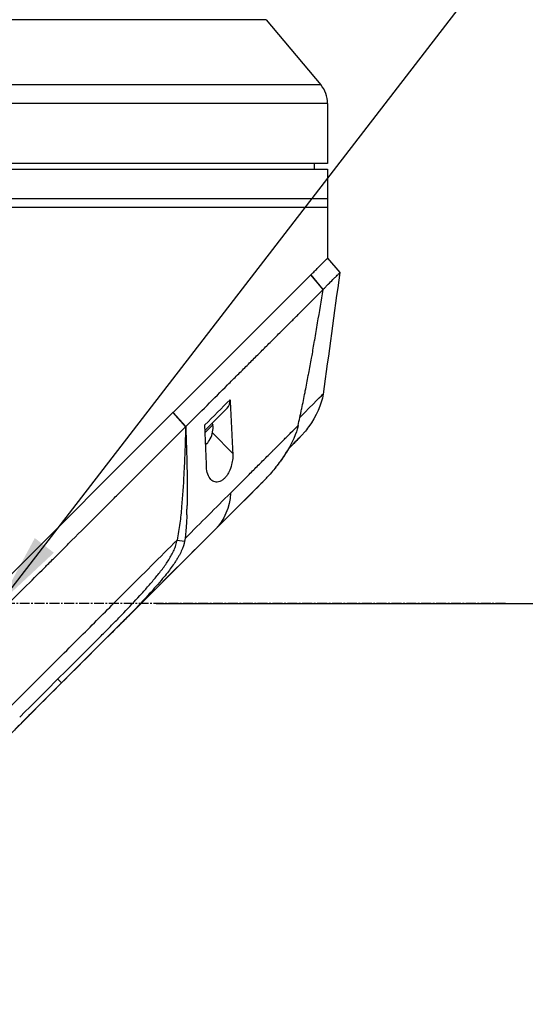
# Model space of a CAD drawing. Header units: millimetres. Extents: x 0 to 4378, y 0 to 2376.
# Tile 136 of 229: x 1689 to 1776, y 1201 to 1369. Entities that reach past the tile are written whole.
import ezdxf

# ---------------------------------------------------------------- set-up
doc = ezdxf.new("R2010")
doc.units = ezdxf.units.MM
doc.header["$LTSCALE"] = 0.2
doc.linetypes.add('CENTER2', pattern=[1.125, 0.75, -0.125, 0.125, -0.125])
doc.layers.add('02_Center Line', color=1, linetype='CENTER2')
doc.styles.add('Rainbow-5.0 Style', font='malgunsl.ttf')
doc.dimstyles.new('Rainbow-5.0 Style', dxfattribs={"dimtxt": 4, "dimasz": 2.5, "dimexe": 1, "dimexo": 1, "dimgap": 1, "dimtad": 1, "dimdsep": 46, "dimtxsty": 'Rainbow-5.0 Style', "dimcen": 0, "dimclrd": 251, "dimclre": 251, "dimclrt": 7, "dimazin": 3, "dimtp": 0.1, "dimtm": 0.1, "dimtfac": 0.61, "dimtmove": 0, "dimatfit": 3, "dimfxl": 1, "dimlwd": -1, "dimlwe": -1, "dimarcsym": 1})

# ---------------------------------------------------------------- blocks, each defined once
blk = doc.blocks.new('A$Cba8e81c6')
for p, q in [((9.41, 709.46), (-87.61, 709.46)), ((9.41, 709.46), (18.73, 698.35)), ((18.73, 698.35), (-96.93, 698.35)), ((19.9, 695.14), (-98.1, 695.14)), ((19.9, 695.14), (19.9, 684.9)), ((19.9, 684.9), (-98.1, 684.9)), ((-98.1, 683.9), (19.9, 683.9)), ((17.6, 684.9), (17.61, 683.9)), ((19.9, 683.9), (19.9, 668.7)), ((-98.1, 678.9), (19.9, 678.9)), ((-98.1, 677.4), (19.9, 677.4)), ((19.91, 668.71), (21.98, 666.22)), ((-6.48, 642.32), (17.03, 665.83)), ((17.04, 665.84), (17.03, 665.83)), ((19.12, 663.33), (17.03, 665.83)), ((17.04, 665.84), (19.11, 663.35)), ((19.11, 663.33), (19.11, 663.33)), ((15.9, 660.09), (15.9, 660.09)), ((12.36, 656.56), (12.36, 656.56)), ((10.26, 654.47), (10.26, 654.47)), ((19.14, 645.46), (19.14, 645.46)), ((-1.02, 639.29), (2.74, 643.06)), ((-0.65, 643.57), (-0.65, 643.57)), ((-0.34, 643.89), (-0.34, 643.89)), ((-37.14, 611.66), (-6.5, 642.3)), ((-6.48, 642.32), (-6.5, 642.3)), ((-4.35, 639.89), (-6.5, 642.3)), ((-6.48, 642.32), (-4.33, 639.9)), ((-4.35, 639.89), (-4.33, 639.9)), ((-1.06, 640.19), (-1.06, 640.19)), ((-1.01, 638.89), (0.32, 640.21)), ((0.11, 640.42), (0.32, 640.21)), ((-0.14, 637.85), (-0.13, 637.84)), ((0.22, 638.83), (3.71, 635.34)), ((15.06, 637.98), (15.06, 637.98)), ((-0.91, 637.08), (-0.75, 636.92)), ((-8.81, 635.43), (-8.81, 635.43)), ((8.64, 630.26), (5.63, 627.25)), ((6.12, 627.74), (6.12, 627.74)), ((-1.56, 620.07), (-25.52, 596.11)), ((-5.8, 620.52), (-4.51, 620.32)), ((-9.29, 614.33), (-9.29, 614.33)), ((-10.82, 612.52), (-10.82, 612.52)), ((-12.33, 609.3), (-11.86, 609.77)), ((-15.93, 607.03), (-15.93, 607.03)), ((-25.52, 596.11), (-59.72, 561.9)), ((-26.18, 596.74), (-25.52, 596.11)), ((-25.52, 596.11), (-25.52, 596.11)), ((-32.68, 590.24), (-32.62, 590.3))]:
    blk.add_line(p, q)
for centre, radius, start, end in [((14.9, 695.14), 5, 0, 40), ((-4.18, 639.84), 4.52, 333.7131, 4.7607), ((-4.18, 639.84), 4.5, 319.6154, 333.7759), ((-4.18, 639.84), 4.28, 319.4523, 319.8579)]:
    blk.add_arc(centre, radius, start, end)
for centre, major_axis, ratio, start_param, end_param in [((0.61, 645.18), (2.13, -2.12), 0.723632, 6.280692, 6.957578), ((-80.82, 540.8), (97.82, 97.82), 0.000026, 0.415264, 0.47744), ((-36.42, 588.81), (62.35, 62.35), 0.000017, 5.251204, 5.402959), ((-35.33, 586.29), (62.93, 62.93), 0.000051, 1.192389, 1.260494)]:
    blk.add_ellipse(centre, major_axis=major_axis, ratio=ratio, start_param=start_param, end_param=end_param)
for points, knots in [([(17.04, 665.84), (17.15, 665.95), (17.27, 666.07), (17.37, 666.17), (17.48, 666.28), (17.58, 666.38), (17.68, 666.48), (17.78, 666.58), (17.88, 666.68), (17.98, 666.78), (18.08, 666.88), (18.17, 666.97), (18.26, 667.06), (18.61, 667.41), (18.91, 667.71), (19.15, 667.95), (19.4, 668.2), (19.59, 668.39), (19.71, 668.51), (19.84, 668.64), (19.91, 668.71), (19.91, 668.71)], [-1, -1, -1, -1, -0.9375, -0.9375, -0.9375, -0.875, -0.875, -0.875, -0.8125, -0.8125, -0.8125, -0.75, -0.75, -0.75, -0.5, -0.5, -0.5, -0.25, -0.25, -0.25, 0, 0, 0, 0]), ([(19.11, 663.35), (19.19, 663.43), (19.27, 663.51), (19.43, 663.67), (19.53, 663.76), (19.72, 663.95), (19.86, 664.09), (20.02, 664.26), (20.04, 664.28), (20.23, 664.47), (20.53, 664.76), (20.97, 665.2), (21.1, 665.34), (21.47, 665.7), (21.66, 665.89), (21.85, 666.08), (21.9, 666.12), (21.97, 666.19), (21.99, 666.21), (21.98, 666.22)], [-1.925983, -1.925983, -1.925983, -1.925983, -1.875869, -1.875869, -1.820686, -1.820686, -1.653095, -1.653095, -1.624088, -1.624088, -1.164895, -1.164895, -0.929585, -0.929585, -0.463526, -0.463526, -0.231599, -0.231599, 0, 0, 0, 0]), ([(-4.33, 639.9), (-1.86, 642.36), (0.53, 644.75), (2.82, 647.04), (3.39, 647.61), (3.95, 648.18), (4.51, 648.73), (5.07, 649.29), (5.62, 649.84), (6.17, 650.38), (6.44, 650.65), (6.71, 650.92), (6.97, 651.19), (7.24, 651.45), (7.51, 651.71), (7.77, 651.98), (8.04, 652.24), (8.3, 652.5), (8.55, 652.76), (8.81, 653.02), (9.06, 653.28), (9.32, 653.53), (9.82, 654.04), (10.33, 654.53), (10.82, 655.02), (11.3, 655.5), (11.78, 655.98), (12.25, 656.44), (12.71, 656.91), (13.17, 657.36), (13.61, 657.8), (14.05, 658.24), (14.48, 658.67), (14.89, 659.08), (15.72, 659.91), (16.49, 660.69), (17.2, 661.39), (17.91, 662.1), (18.55, 662.76), (19.12, 663.33)], [0, 0, 0, 0, 0.25, 0.25, 0.25, 0.3125, 0.3125, 0.3125, 0.375, 0.375, 0.375, 0.40625, 0.40625, 0.40625, 0.4375, 0.4375, 0.4375, 0.46875, 0.46875, 0.46875, 0.5, 0.5, 0.5, 0.5625, 0.5625, 0.5625, 0.625, 0.625, 0.625, 0.6875, 0.6875, 0.6875, 0.75, 0.75, 0.75, 0.875, 0.875, 0.875, 1, 1, 1, 1]), ([(14.86, 640.09), (15.07, 641.01), (15.27, 641.94), (15.46, 642.88), (15.47, 642.93), (15.48, 642.98), (15.49, 643.03), (15.68, 643.93), (15.87, 644.83), (16.05, 645.73), (16.07, 645.82), (16.08, 645.92), (16.1, 646.01), (16.28, 646.89), (16.45, 647.76), (16.61, 648.64), (16.64, 648.76), (16.66, 648.89), (16.68, 649.02), (16.85, 649.88), (17, 650.74), (17.16, 651.6), (17.19, 651.74), (17.21, 651.89), (17.24, 652.04), (17.39, 652.89), (17.54, 653.74), (17.69, 654.6), (17.69, 654.63), (17.7, 654.67), (17.71, 654.7), (17.87, 655.68), (18.04, 656.65), (18.2, 657.62), (18.52, 659.53), (18.82, 661.44), (19.12, 663.33)], [0, 0, 0, 0, 0.1206948, 0.1206948, 0.1206948, 0.1274688, 0.1274688, 0.1274688, 0.2438816, 0.2438816, 0.2438816, 0.256112, 0.256112, 0.256112, 0.3692231, 0.3692231, 0.3692231, 0.3854414, 0.3854414, 0.3854414, 0.4964218, 0.4964218, 0.4964218, 0.5152549, 0.5152549, 0.5152549, 0.6251524, 0.6251524, 0.6251524, 0.6298026, 0.6298026, 0.6298026, 0.7550606, 0.7550606, 0.7550606, 1, 1, 1, 1]), ([(3.24, 644.49), (3.32, 642.97), (3.4, 641.44), (3.56, 638.37), (3.64, 636.85), (3.71, 635.34)], [0.000001, 0.000001, 0.000001, 0.000001, 0.550472, 0.550472, 1.110624, 1.110624, 1.110624, 1.110624]), ([(-69.28, 574.94), (-68.12, 576.11), (-66.84, 577.39), (-65.45, 578.78), (-64.33, 579.91), (-63.02, 581.21), (-61.51, 582.72), (-61.33, 582.9), (-60.95, 583.28), (-60.36, 583.87), (-60.11, 584.11), (-59.83, 584.4), (-59.51, 584.71), (-58.69, 585.54), (-58.01, 586.21), (-57.5, 586.72), (-56.43, 587.78), (-55.08, 589.14), (-53.43, 590.79), (-52.63, 591.59), (-51.83, 592.39), (-51.04, 593.18), (-50.46, 593.76), (-49.89, 594.34), (-49.31, 594.91), (-47.94, 596.29), (-46.55, 597.68), (-45.17, 599.06), (-44.67, 599.57), (-44.07, 600.16), (-43.38, 600.85), (-42.57, 601.67), (-41.95, 602.28), (-41.54, 602.7), (-41.28, 602.96), (-41.1, 603.14), (-41, 603.24), (-40.3, 603.93), (-39.61, 604.63), (-38.91, 605.33), (-37.98, 606.27), (-37.28, 606.96), (-36.82, 607.42), (-36.8, 607.44), (-36.78, 607.47), (-36.76, 607.49), (-35.39, 608.86), (-34.02, 610.22), (-32.64, 611.6), (-32.41, 611.83), (-32.19, 612.05), (-31.97, 612.28), (-30.68, 613.56), (-29.51, 614.74), (-28.47, 615.77), (-28.19, 616.05), (-27.73, 616.51), (-27.07, 617.17), (-26.86, 617.38), (-26.63, 617.6), (-26.39, 617.85), (-25.52, 618.71), (-24.83, 619.4), (-24.32, 619.92), (-22.79, 621.44), (-21.42, 622.81), (-20.2, 624.03), (-19.46, 624.76), (-18.67, 625.55), (-17.83, 626.39), (-17.28, 626.94), (-16.71, 627.51), (-16.13, 628.1), (-15.45, 628.77), (-14.78, 629.45), (-14.11, 630.11), (-13.44, 630.78), (-12.78, 631.45), (-12.12, 632.11), (-11.72, 632.51), (-11.33, 632.9), (-10.97, 633.27), (-9.89, 634.34), (-8.97, 635.27), (-8.18, 636.05), (-6.95, 637.29), (-5.66, 638.57), (-4.35, 639.89)], [-1, -1, -1, -1, -0.9375, -0.9375, -0.9375, -0.875, -0.875, -0.875, -0.8528979, -0.8528979, -0.8528979, -0.84375, -0.84375, -0.84375, -0.8125, -0.8125, -0.8125, -0.75, -0.75, -0.75, -0.7138981, -0.7138981, -0.7138981, -0.6875, -0.6875, -0.6875, -0.625, -0.625, -0.625, -0.5982143, -0.5982143, -0.5982143, -0.5763525, -0.5763525, -0.5763525, -0.5625, -0.5625, -0.5625, -0.53125, -0.53125, -0.53125, -0.5, -0.5, -0.5, -0.4990096, -0.4990096, -0.4990096, -0.4375, -0.4375, -0.4375, -0.4283694, -0.4283694, -0.4283694, -0.375, -0.375, -0.375, -0.3512462, -0.3512462, -0.3512462, -0.34375, -0.34375, -0.34375, -0.3125, -0.3125, -0.3125, -0.25, -0.25, -0.25, -0.2121786, -0.2121786, -0.2121786, -0.1875, -0.1875, -0.1875, -0.15625, -0.15625, -0.15625, -0.125, -0.125, -0.125, -0.1091039, -0.1091039, -0.1091039, -0.0625, -0.0625, -0.0625, 0, 0, 0, 0]), ([(-4.35, 639.89), (-4.35, 639.69), (-4.36, 639.49), (-4.39, 638.03), (-4.43, 636.77), (-4.53, 634.27), (-4.58, 633), (-4.74, 629.96), (-4.87, 627.94), (-5.11, 625.27), (-5.21, 624.33), (-5.4, 622.91), (-5.47, 622.44), (-5.63, 621.46), (-5.72, 621), (-5.8, 620.52)], [-2.140307, -2.140307, -2.140307, -2.140307, -2.071245, -2.071245, -1.648117, -1.648117, -1.228346, -1.228346, -0.636843, -0.636843, -0.321811, -0.321811, -0.164589, -0.164589, 0, 0, 0, 0]), ([(-4.33, 639.9), (-4.27, 638.38), (-4.21, 636.86), (-4.17, 635.34), (-4.12, 633.7), (-4.09, 632.06), (-4.07, 630.41), (-4.07, 629.59), (-4.06, 628.76), (-4.07, 627.93), (-4.07, 627.43), (-4.08, 626.92), (-4.09, 626.42)], [-1, -1, -1, -1, -0.7573218, -0.7573218, -0.7573218, -0.4967513, -0.4967513, -0.4967513, -0.3664661, -0.3664661, -0.3664661, -0.2872955, -0.2872955, -0.2872955, -0.2872955]), ([(-0.77, 633.03), (-0.82, 634.23), (-0.86, 635.41), (-0.96, 637.8), (-1.01, 639), (-1.06, 640.19)], [0.000001, 0.000001, 0.000001, 0.000001, 0.4368792, 0.4368792, 0.8702118, 0.8702118, 0.8702118, 0.8702118]), ([(3.3, 628.52), (4.39, 629.62), (5.47, 630.7), (6.51, 631.74), (6.77, 632), (7.03, 632.26), (7.29, 632.52), (7.55, 632.78), (7.8, 633.03), (8.06, 633.29), (8.56, 633.79), (9.06, 634.29), (9.55, 634.78), (9.79, 635.02), (10.03, 635.26), (10.27, 635.5), (10.39, 635.62), (10.51, 635.74), (10.63, 635.86), (10.75, 635.98), (10.87, 636.1), (10.98, 636.21), (11.22, 636.45), (11.45, 636.68), (11.67, 636.9), (11.9, 637.13), (12.13, 637.36), (12.35, 637.58), (12.57, 637.8), (12.79, 638.02), (13.01, 638.24), (13.22, 638.45), (13.44, 638.67), (13.65, 638.88), (14.06, 639.29), (14.47, 639.7), (14.86, 640.09)], [-1, -1, -1, -1, -0.75, -0.75, -0.75, -0.6875, -0.6875, -0.6875, -0.625, -0.625, -0.625, -0.5, -0.5, -0.5, -0.4375, -0.4375, -0.4375, -0.40625, -0.40625, -0.40625, -0.375, -0.375, -0.375, -0.3125, -0.3125, -0.3125, -0.25, -0.25, -0.25, -0.1875, -0.1875, -0.1875, -0.125, -0.125, -0.125, 0, 0, 0, 0]), ([(14.86, 640.09), (14.73, 639.52), (14.35, 637.96), (12.44, 634.85), (11.96, 634.16), (10.97, 632.84), (10.44, 632.19), (9.89, 631.57)], [0.0000064, 0.0000064, 0.0000064, 0.0000064, 0.1740467, 0.1740467, 0.2246228, 0.2246228, 0.2745832, 0.2745832, 0.2745832, 0.2745832]), ([(16.65, 639.88), (16.42, 639.54), (16.17, 639.22), (15.77, 638.75), (15.64, 638.59), (15.43, 638.36), (15.36, 638.29), (15.25, 638.17), (15.22, 638.14), (15.16, 638.08), (15.15, 638.06), (15.12, 638.04), (15.12, 638.03), (15.11, 638.02), (15.1, 638.02), (15.09, 638.01), (15.09, 638.01), (15.08, 638), (15.08, 638), (15.08, 637.99), (15.07, 637.99), (15.07, 637.99)], [0, 0, 0, 0, 0.122831, 0.122831, 0.1845131, 0.1845131, 0.2153748, 0.2153748, 0.2308711, 0.2308711, 0.2389075, 0.2389075, 0.241325, 0.241325, 0.2434836, 0.2434836, 0.2455022, 0.2455022, 0.2490388, 0.2490388, 0.2528112, 0.2528112, 0.2528112, 0.2528112]), ([(15.04, 637.96), (14.99, 637.9), (14.75, 637.66), (14.07, 636.98), (13.67, 636.59), (13.21, 636.12)], [0, 0, 0, 0, 0.5052438, 0.5052438, 0.9155276, 0.9155276, 0.9155276, 0.9155276]), ([(14.18, 637.1), (14.28, 637.2), (14.38, 637.29), (14.46, 637.38), (14.63, 637.55), (14.77, 637.69), (14.86, 637.78)], [-1, -1, -1, -1, -0.662973, -0.662973, -0.662973, 0, 0, 0, 0]), ([(3.71, 635.34), (3.72, 635.06), (3.72, 634.76), (3.66, 634.12), (3.6, 633.77), (3.4, 632.99), (3.25, 632.55), (2.94, 631.93), (2.82, 631.73), (2.59, 631.41), (2.49, 631.28), (2.26, 631.03), (2.14, 630.92), (1.85, 630.69), (1.67, 630.59), (1.2, 630.41), (0.93, 630.4), (0.42, 630.52), (0.18, 630.66), (-0.24, 631.09), (-0.42, 631.39), (-0.68, 632.13), (-0.76, 632.56), (-0.77, 633.03)], [-1.233507, -1.233507, -1.233507, -1.233507, -1.130725, -1.130725, -1.019151, -1.019151, -0.880702, -0.880702, -0.809203, -0.809203, -0.755026, -0.755026, -0.69834, -0.69834, -0.615166, -0.615166, -0.479801, -0.479801, -0.336168, -0.336168, -0.170407, -0.170407, -0.000001, -0.000001, -0.000001, -0.000001]), ([(13.21, 636.12), (12.98, 635.72), (12.73, 635.33), (12.48, 634.94), (12.09, 634.35), (11.68, 633.77), (11.25, 633.21), (11.11, 633.04), (10.98, 632.86), (10.84, 632.69)], [-0.5669024, -0.5669024, -0.5669024, -0.5669024, -0.4270987, -0.4270987, -0.4270987, -0.2135493, -0.2135493, -0.2135493, -0.1470183, -0.1470183, -0.1470183, -0.1470183]), ([(8.86, 630.48), (9.01, 630.63), (9.16, 630.78), (9.5, 631.15), (9.7, 631.36), (9.89, 631.57)], [0.02321, 0.02321, 0.02321, 0.02321, 0.0865317, 0.0865317, 0.1730601, 0.1730601, 0.1730601, 0.1730601]), ([(-4.14, 624.82), (-4.13, 625.03), (-4.12, 625.23), (-4.12, 625.43), (-4.11, 625.45), (-4.11, 625.47), (-4.11, 625.49), (-4.11, 625.57), (-4.11, 625.65), (-4.11, 625.72), (-4.1, 625.96), (-4.09, 626.19), (-4.09, 626.42)], [0.00589664, 0.00589664, 0.00589664, 0.00589664, 0.006613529, 0.006613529, 0.006613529, 0.006685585, 0.006685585, 0.006685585, 0.006959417, 0.006959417, 0.006959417, 0.00777951, 0.00777951, 0.00777951, 0.00777951]), ([(-4.14, 624.82), (-4.16, 624.18), (-4.19, 623.54), (-4.24, 622.9), (-4.27, 622.47), (-4.3, 622.04), (-4.34, 621.61), (-4.36, 621.4), (-4.38, 621.18), (-4.41, 620.97), (-4.41, 620.91), (-4.42, 620.86), (-4.43, 620.8)], [-0.2047521, -0.2047521, -0.2047521, -0.2047521, -0.1058955, -0.1058955, -0.1058955, -0.0407529, -0.0407529, -0.0407529, -0.0081816, -0.0081816, -0.0081816, 0, 0, 0, 0]), ([(-49.93, 576.39), (-47.84, 578.48), (-45.72, 580.6), (-43.57, 582.75), (-41.42, 584.9), (-39.25, 587.07), (-37.06, 589.26), (-34.87, 591.45), (-32.67, 593.65), (-30.46, 595.86), (-29.36, 596.96), (-28.26, 598.06), (-27.15, 599.17), (-26.04, 600.28), (-24.92, 601.4), (-23.84, 602.48), (-22.76, 603.56), (-21.72, 604.6), (-20.67, 605.64), (-18.68, 607.64), (-16.67, 609.65), (-14.7, 611.62), (-13.19, 613.13), (-11.69, 614.63), (-10.2, 616.12), (-8.72, 617.6), (-7.25, 619.07), (-5.8, 620.52)], [0, 0, 0, 0, 0.1448174, 0.1448174, 0.1448174, 0.2896349, 0.2896349, 0.2896349, 0.4344523, 0.4344523, 0.4344523, 0.506861, 0.506861, 0.506861, 0.5792697, 0.5792697, 0.5792697, 0.6516784, 0.6516784, 0.6516784, 0.7896349, 0.7896349, 0.7896349, 0.8948175, 0.8948175, 0.8948175, 1, 1, 1, 1]), ([(-19.1, 603.82), (-18.63, 604.29), (-18.16, 604.76), (-17.69, 605.24), (-17.45, 605.47), (-17.22, 605.71), (-16.99, 605.95), (-16.75, 606.19), (-16.52, 606.42), (-16.29, 606.66), (-15.82, 607.14), (-15.36, 607.62), (-14.9, 608.1), (-13.97, 609.06), (-13.06, 610.03), (-12.16, 611.02), (-11.72, 611.51), (-11.27, 612), (-10.84, 612.5), (-10.4, 613.01), (-9.97, 613.51), (-9.55, 614.02), (-9.13, 614.53), (-8.71, 615.04), (-8.32, 615.57), (-8.12, 615.83), (-7.93, 616.09), (-7.74, 616.36), (-7.56, 616.62), (-7.38, 616.89), (-7.21, 617.16), (-6.87, 617.7), (-6.57, 618.25), (-6.32, 618.81), (-6.2, 619.09), (-6.09, 619.37), (-6, 619.66), (-5.95, 619.8), (-5.91, 619.94), (-5.88, 620.09), (-5.84, 620.23), (-5.81, 620.38), (-5.8, 620.52)], [-0.9836552, -0.9836552, -0.9836552, -0.9836552, -0.8942433, -0.8942433, -0.8942433, -0.8495311, -0.8495311, -0.8495311, -0.8048189, -0.8048189, -0.8048189, -0.7153946, -0.7153946, -0.7153946, -0.5365459, -0.5365459, -0.5365459, -0.4471216, -0.4471216, -0.4471216, -0.3576972, -0.3576972, -0.3576972, -0.2682729, -0.2682729, -0.2682729, -0.2235607, -0.2235607, -0.2235607, -0.1788486, -0.1788486, -0.1788486, -0.0894242, -0.0894242, -0.0894242, -0.0447121, -0.0447121, -0.0447121, -0.022356, -0.022356, -0.022356, 0, 0, 0, 0]), ([(-4.51, 620.32), (-4.6, 619.83), (-4.78, 619.27), (-5.15, 618.47), (-5.22, 618.33), (-5.37, 618.03), (-5.46, 617.87), (-5.64, 617.55), (-5.74, 617.38), (-5.95, 617.04), (-6.06, 616.87), (-6.57, 616.1), (-7, 615.52), (-7.72, 614.59), (-8, 614.26), (-8.63, 613.49), (-9.02, 613.03), (-9.78, 612.17), (-10.15, 611.74), (-10.94, 610.87), (-11.34, 610.44), (-12.17, 609.56), (-12.59, 609.11), (-13.25, 608.43), (-13.48, 608.19), (-13.94, 607.71), (-14.18, 607.46), (-14.95, 606.68), (-15.47, 606.15), (-15.99, 605.63), (-16.06, 605.56), (-16.12, 605.51)], [0, 0, 0, 0, 0.166642, 0.166642, 0.202724, 0.202724, 0.243109, 0.243109, 0.287119, 0.287119, 0.331501, 0.331501, 0.492861, 0.492861, 0.584529, 0.584529, 0.704765, 0.704765, 0.820318, 0.820318, 0.936351, 0.936351, 1.057692, 1.057692, 1.122476, 1.122476, 1.189603, 1.189603, 1.342252, 1.342252, 1.371829, 1.371829, 1.371829, 1.371829]), ([(-4.43, 620.8), (-4.43, 620.75), (-4.44, 620.69), (-4.45, 620.64), (-4.47, 620.53), (-4.48, 620.42), (-4.51, 620.32)], [-1, -1, -1, -1, -0.667725, -0.667725, -0.667725, 0, 0, 0, 0]), ([(-16.11, 605.51), (-16.05, 605.57), (-15.99, 605.63), (-15.93, 605.69), (-15.75, 605.87), (-15.56, 606.06), (-15.37, 606.25)], [-0.99993686, -0.99993686, -0.99993686, -0.99993686, -0.98725245, -0.98725245, -0.98725245, -0.94780834, -0.94780834, -0.94780834, -0.94780834]), ([(-16.12, 605.51), (-16.98, 604.64), (-18.58, 603.05), (-22.38, 599.24), (-23.95, 597.68), (-25.52, 596.11)], [-1.613582, -1.613582, -1.613582, -1.613582, -0.664785, -0.664785, 0, 0, 0, 0]), ([(-25.52, 596.11), (-27.08, 594.54), (-28.65, 592.97), (-30.61, 591.02), (-31, 590.62), (-32.02, 589.6), (-32.57, 589.05), (-33.45, 588.18), (-33.74, 587.88), (-34.19, 587.43), (-34.33, 587.29), (-34.62, 587), (-34.77, 586.86), (-34.91, 586.71)], [-1.142804, -1.142804, -1.142804, -1.142804, -0.592912, -0.592912, -0.45543, -0.45543, -0.23364, -0.23364, -0.121763, -0.121763, -0.062324, -0.062324, -0.00003, -0.00003, -0.00003, -0.00003])]:
    blk.add_open_spline(points, degree=3, knots=knots)
for points in [[(21.98, 666.22), (21.03, 659.3), (20.09, 652.38), (19.14, 645.46)], [(19.12, 663.33), (19.12, 663.34), (19.11, 663.34), (19.11, 663.35)], [(15.17, 641.48), (17.53, 643.85), (19.1, 645.42), (19.14, 645.46)], [(19.14, 645.46), (18.9, 643.69), (17.9, 641.62), (16.68, 639.91)], [(-1.06, 640.19), (0.41, 641.66), (1.84, 643.1), (3.24, 644.49)], [(16.68, 639.91), (16.67, 639.9), (16.66, 639.89), (16.65, 639.88)], [(14.86, 637.78), (14.97, 637.89), (15.04, 637.96), (15.06, 637.98)], [(15.06, 637.98), (15.06, 637.98), (15.06, 637.97), (15.04, 637.96)], [(15.07, 637.99), (15.07, 637.98), (15.07, 637.98), (15.06, 637.98)], [(13.97, 636.89), (14.05, 636.96), (14.12, 637.03), (14.18, 637.1)], [(8.86, 630.48), (6.33, 627.96), (3.72, 625.33), (0.74, 622.36)], [(8.82, 630.44), (7.96, 629.58), (7.06, 628.68), (6.12, 627.74)], [(8.92, 630.54), (8.84, 630.47), (8.77, 630.39), (8.69, 630.31)], [(3.3, 628.52), (3.26, 626.2), (2.17, 623.79), (0.74, 622.36)], [(6.12, 627.74), (5.67, 627.29), (5.2, 626.82), (4.73, 626.35)], [(6.04, 627.66), (6.07, 627.69), (6.09, 627.72), (6.12, 627.74)], [(0.74, 622.36), (-3.25, 618.37), (-7.52, 614.1), (-11.86, 609.77)], [(-0.66, 620.96), (-2.19, 619.44), (-3.74, 617.88), (-5.32, 616.31)], [(-5.32, 616.31), (-8.58, 613.04), (-11.96, 609.66), (-15.37, 606.25)], [(-5.33, 616.29), (-5.33, 616.3), (-5.32, 616.3), (-5.32, 616.31)], [(-12.33, 609.3), (-13.56, 608.07), (-14.79, 606.83), (-16.03, 605.59)], [(-19.1, 603.82), (-23.58, 599.33), (-28.14, 594.78), (-32.62, 590.3)]]:
    blk.add_open_spline(points, degree=3)
at = {"layer": '02_Center Line', "ltscale": 11.288275}
blk.add_line((50.29, 609.7), (-293.82, 609.7), dxfattribs=at)
blk = doc.blocks.new('*D127')
at = {"color": 251, "linetype": 'ByBlock', "transparency": 16777216}
for p, q in [((1713.95, 1269.38), (1881.45, 1269.38)), ((1877.45, 866.68), (1877.45, 1259.38)), ((1804.49, 856.68), (1881.45, 856.68))]:
    blk.add_line(p, q, dxfattribs=at)
at = {"color": 251, "transparency": 16777216}
for points in [[(1875.78, 1259.38), (1879.12, 1259.38), (1877.45, 1269.38)], [(1875.78, 866.68), (1879.12, 866.68), (1877.45, 856.68)]]:
    blk.add_solid(points, dxfattribs=at)
at = {"layer": 'Defpoints', "color": 0, "transparency": 16777216}
for p in [(1709.95, 1269.38), (1877.45, 1269.38), (1800.49, 856.68)]:
    blk.add_point(p, dxfattribs=at)
at = {"color": 7, "transparency": 16777216, "insert": (1865.16, 1063.03), "char_height": 16, "attachment_point": 5, "rotation": 90, "style": 'Rainbow-5.0 Style'}
blk.add_mtext('412.7', dxfattribs=at)
blk = doc.blocks.new('*D128')
at = {"color": 251, "linetype": 'ByBlock', "transparency": 16777216}
for p, q in [((1745.76, 1639.53), (1881.45, 1639.53)), ((1877.45, 1279.38), (1877.45, 1629.53)), ((1712.49, 1269.38), (1881.45, 1269.38))]:
    blk.add_line(p, q, dxfattribs=at)
at = {"color": 251, "transparency": 16777216}
for points in [[(1875.78, 1629.53), (1879.12, 1629.53), (1877.45, 1639.53)], [(1875.78, 1279.38), (1879.12, 1279.38), (1877.45, 1269.38)]]:
    blk.add_solid(points, dxfattribs=at)
at = {"layer": 'Defpoints', "color": 0, "transparency": 16777216}
for p in [(1741.76, 1639.53), (1877.45, 1639.53), (1708.49, 1269.38)]:
    blk.add_point(p, dxfattribs=at)
at = {"color": 7, "transparency": 16777216, "insert": (1865.13, 1454.46), "char_height": 16, "attachment_point": 5, "rotation": 90, "style": 'Rainbow-5.0 Style'}
blk.add_mtext('370.15', dxfattribs=at)
blk = doc.blocks.new('*D130')
at = {"color": 251, "linetype": 'ByBlock', "transparency": 16777216}
for p, q in [((1628.61, 1756.68), (1933.47, 1756.68)), ((1929.47, 1746.68), (1929.47, 866.68)), ((1804.49, 856.68), (1933.47, 856.68))]:
    blk.add_line(p, q, dxfattribs=at)
at = {"color": 251, "transparency": 16777216}
for points in [[(1927.8, 1746.68), (1931.14, 1746.68), (1929.47, 1756.68)], [(1927.8, 866.68), (1931.14, 866.68), (1929.47, 856.68)]]:
    blk.add_solid(points, dxfattribs=at)
at = {"layer": 'Defpoints', "color": 0, "transparency": 16777216}
for p in [(1624.61, 1756.68), (1800.49, 856.68), (1929.47, 856.68)]:
    blk.add_point(p, dxfattribs=at)
at = {"color": 7, "transparency": 16777216, "insert": (1917.19, 1306.68), "char_height": 16, "attachment_point": 5, "rotation": 90, "style": 'Rainbow-5.0 Style'}
blk.add_mtext('900', dxfattribs=at)

msp = doc.modelspace()

# ---------------------------------------------------------------- block references
msp.add_blockref('A$Cba8e81c6', (1721.873, 659.684))

# ---------------------------------------------------------------- dimensions: what is measured, and where the dimension line sits
for base, p1, p2, picture, middle in [((1929.469, 856.684), (1624.614, 1756.684), (1800.488, 856.684), '*D130', (1917.192, 1306.684)), ((1877.451, 1639.534), (1708.493, 1269.384), (1741.764, 1639.534), '*D128', (1865.13, 1454.459)), ((1877.451, 1269.384), (1800.488, 856.684), (1709.951, 1269.384), '*D127', (1865.157, 1063.034))]:
    dim = msp.add_linear_dim(base=base, p1=p1, p2=p2, angle=90, dimstyle='Rainbow-5.0 Style', override={"dimscale": 4, "dimtol": 0, "dimlim": 0, "dimtp": 0.1, "dimtm": 0.1, "dimtfac": 0.61, "dimtdec": 2, "dimtolj": 0, "dimtzin": 8})
    dim.commit()
    dim.dimension.update_dxf_attribs({"geometry": picture, "text_midpoint": middle})

# ---------------------------------------------------------------- leaders
msp.add_leader([(1685.773, 1269.384), (1972.745, 1641.648)], dimstyle='Rainbow-5.0 Style', override={"dimscale": 5, "dimgap": 1, "dimtad": 1})

doc.saveas('drawing.dxf')
